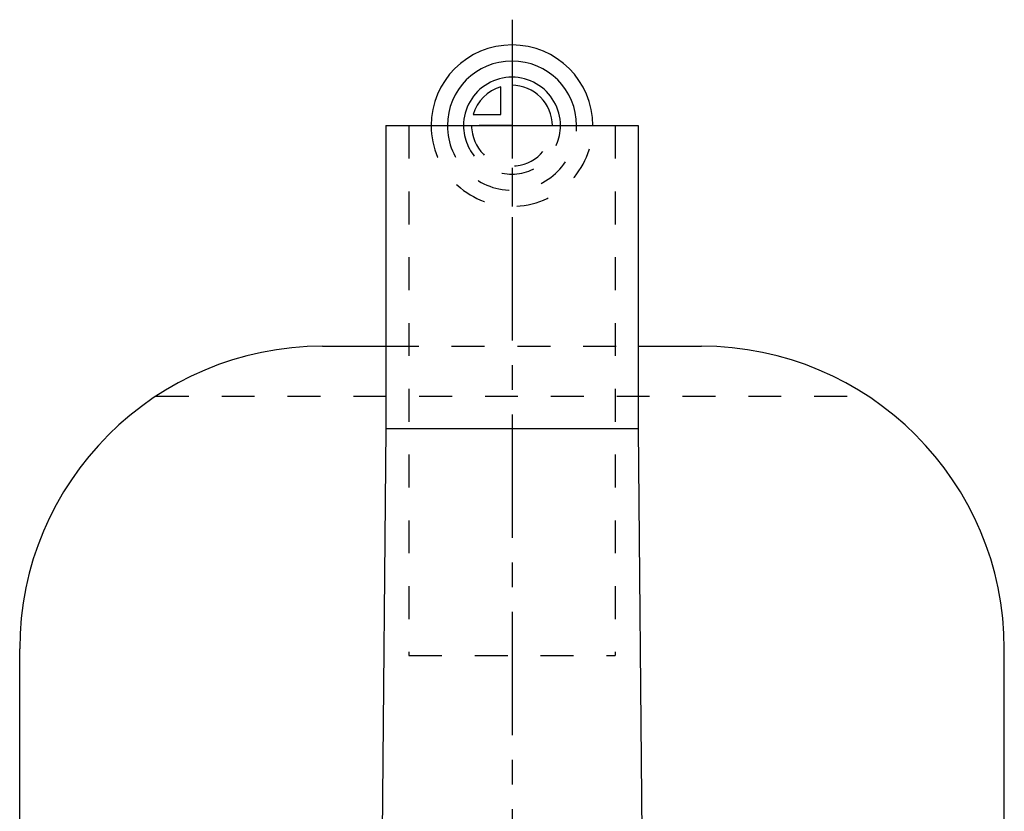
# Model space of a CAD drawing. Header units: millimetres. Extents: x 398 to 602, y 337 to 663.
# Tile 4 of 4: x 402 to 598, y 506 to 663. Entities that reach past the tile are written whole.
import ezdxf

# ---------------------------------------------------------------- set-up
doc = ezdxf.new("R2010")
doc.units = ezdxf.units.MM
doc.header["$LTSCALE"] = 65.185185
doc.linetypes.add('CENTER', pattern=[0.6, 0.375, -0.075, 0.075, -0.075])
doc.linetypes.add('HIDDEN', pattern=[0.2, 0.1, -0.1])
for name, color, linetype in [('BEZUGSACHSEN', 7, 'CONTINUOUS'), ('FLAECHEN', 7, 'CONTINUOUS'), ('KONSTRUKTIONSELEMENTE', 7, 'CONTINUOUS'), ('KURVEN', 7, 'CONTINUOUS'), ('L1', 7, 'CONTINUOUS')]:
    doc.layers.add(name, color=color, linetype=linetype)

msp = doc.modelspace()

# ---------------------------------------------------------------- linework, layer by layer
at = {"layer": 'BEZUGSACHSEN', "color": 7, "linetype": 'Continuous'}
for p, q in [((475, 642.14), (475, 582.14)), ((475, 642.14), (525, 642.14)), ((525, 642.14), (525, 582.14)), ((475, 582.14), (474.19, 489.31)), ((475, 582.14), (525, 582.14)), ((525, 582.14), (525.81, 489.38))]:
    msp.add_line(p, q, dxfattribs=at)
at = {"layer": 'FLAECHEN', "color": 8, "linetype": 'HIDDEN'}
for p, q in [((479.6, 642.14), (479.6, 537.14)), ((520.4, 642.14), (520.4, 537.14)), ((479.6, 537.14), (520.4, 537.14))]:
    msp.add_line(p, q, dxfattribs=at)
at = {"layer": 'KONSTRUKTIONSELEMENTE', "color": 8, "linetype": 'HIDDEN'}
for p, q in [((479.6, 642.14), (520.4, 642.14)), ((475, 598.43), (525, 598.43)), ((429.48, 588.53), (570.52, 588.53))]:
    msp.add_line(p, q, dxfattribs=at)
at = {"layer": 'KONSTRUKTIONSELEMENTE', "color": 7, "linetype": 'Continuous'}
for p, q in [((462.5, 598.43), (475, 598.43)), ((525, 598.43), (537.5, 598.43)), ((402.5, 401.86), (402.5, 538.43)), ((597.5, 401.86), (597.5, 538.43))]:
    msp.add_line(p, q, dxfattribs=at)
for centre, start, end in [((462.5, 538.43), 90, 180), ((537.5, 538.43), 0, 90)]:
    msp.add_arc(centre, 60, start, end, dxfattribs=at)
at = {"layer": 'KURVEN', "color": 40, "linetype": 'Continuous'}
for p, q in [((500, 658.14), (500, 642.14)), ((497.8, 644.34), (497.8, 649.83)), ((492.31, 644.34), (497.8, 644.34))]:
    msp.add_line(p, q, dxfattribs=at)
at = {"layer": 'KURVEN', "color": 8, "linetype": 'HIDDEN'}
for q in [(490.4, 642.14), (500, 626.14)]:
    msp.add_line((500, 642.14), q, dxfattribs=at)
at = {"layer": 'KURVEN', "color": 40, "linetype": 'Continuous'}
for radius, start, end in [(16, 0, 180), (12.8, 0, 180), (9.6, 359.9999, 180), (8, 105.962, 164.038), (8, 359.9999, 90)]:
    msp.add_arc((500, 642.14), radius, start, end, dxfattribs=at)
at = {"layer": 'KURVEN', "color": 8, "linetype": 'HIDDEN'}
for radius, end in [(16, 360), (12.8, 360), (9.6, 359.9999), (8, 359.9999)]:
    msp.add_arc((500, 642.14), radius, 180, end, dxfattribs=at)
at = {"layer": 'L1', "color": 2, "linetype": 'CENTER'}
msp.add_line((500, 663.14), (500, 336.86), dxfattribs=at)

doc.saveas('drawing.dxf')
